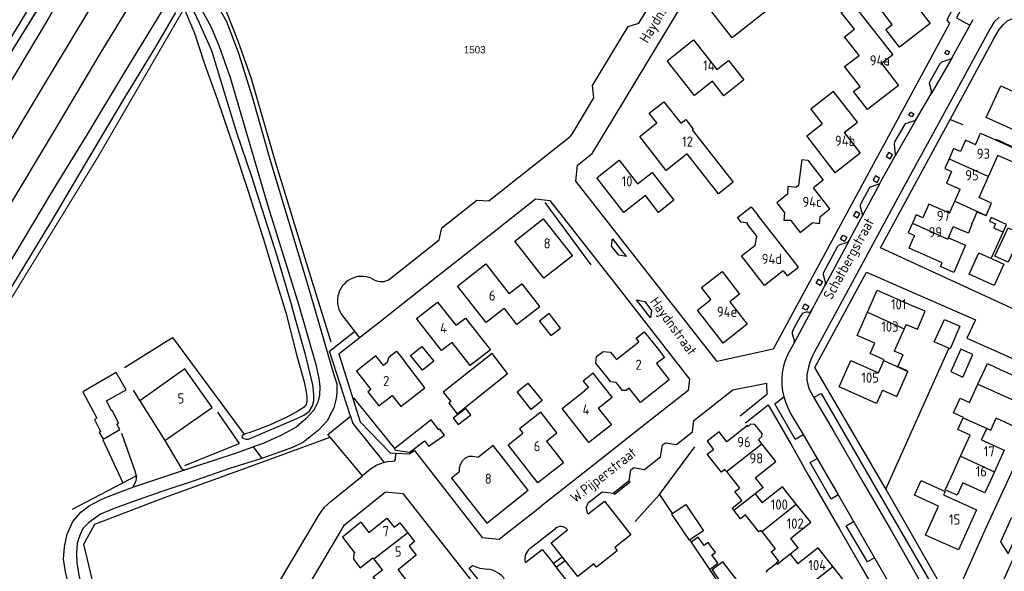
# Model space of a CAD drawing. Header units: metres. Extents: x 233874 to 239264, y 443832 to 448222.
# Tile 6 of 195: x 234680 to 234922, y 444491 to 444626. Entities that reach past the tile are written whole.
import ezdxf
from ezdxf.enums import TextEntityAlignment as Align

# ---------------------------------------------------------------- set-up
doc = ezdxf.new("R2010")
doc.units = ezdxf.units.M
doc.header["$MEASUREMENT"] = 0
for name, color, linetype in [('DAKRAND', 4, 'Continuous'), ('DAKRAND-BYG', 4, 'Continuous'), ('Goud-kadastrale grenzen', 13, 'Continuous'), ('HEG', 253, 'Continuous'), ('HOOFDGEBOUW', 4, 'Continuous'), ('HUISNUMMER', 253, 'Continuous'), ('INSTEEKSLOOT', 153, 'Continuous'), ('KANTVERH', 253, 'Continuous'), ('OVLIJNOBJ', 253, 'Continuous'), ('RASTER', 253, 'Continuous'), ('SCHUTTING', 253, 'Continuous'), ('STRAATNAAM', 253, 'Continuous'), ('TUSSENMUUR', 253, 'Continuous')]:
    doc.layers.add(name, color=color, linetype=linetype)
doc.layers.add('G01 kadestrale perceelsgrens', color=73, linetype='Continuous', lineweight=0)
doc.layers.add('Z01 perceelnummer', color=73, linetype='Continuous', lineweight=13)
doc.styles.get("Standard").update_dxf_attribs({"font": 'iso.shx'})
doc.styles.add('Styledgn001', font='dgn001.shx')

# ---------------------------------------------------------------- blocks, each defined once
blk = doc.blocks.new('A$C1532452F')
at = {"layer": 'G01 kadestrale perceelsgrens', "flags": 128}
for points in [[(234606.748, 444500), (234637.962, 444552.042), (234701.557, 444657.749)], [(234720.838, 444629.909), (234698.92, 444592.219), (234669.349, 444544.021), (234669.18, 444543.745)]]:
    blk.add_lwpolyline(points, dxfattribs=at)
at = {"layer": 'Z01 perceelnummer', "linetype": 'Continuous', "lineweight": 13, "style": 'Styledgn001'}
blk.add_text('1503', height=1.8, dxfattribs=at).set_placement((234791.504, 444618.622), align=Align.MIDDLE_CENTER)

msp = doc.modelspace()

# ---------------------------------------------------------------- linework, layer by layer
at = {"layer": 'DAKRAND'}
for points in [[(234884.75, 444623.65), (234881.55, 444627.79), (234884.33, 444629.94), (234887.53, 444625.8)], [(234919.54, 444596.4), (234925.07, 444593.95), (234923.77, 444591), (234920.01, 444592.67)], [(234868.41, 444583.19), (234868.48, 444585.14), (234870.51, 444584.89)], [(234858.57, 444576.02), (234856.92, 444576.3), (234856.05, 444577.41), (234859.37, 444580.03), (234861.01, 444577.94)], [(234869.12, 444576.63), (234867.53, 444576.7), (234867.69, 444578.45)], [(234876.24, 444577.55), (234876.1, 444575.89), (234874.39, 444576.07)], [(234913.58, 444575.78), (234912.75, 444573.58), (234909.06, 444575.15)], [(234907.85, 444572.43), (234912.02, 444570.61), (234909.15, 444563.94), (234905.91, 444565.35), (234906.29, 444566.29)], [(234897.47, 444551.16), (234900.26, 444549.96), (234902.16, 444554.38), (234899.43, 444555.56)], [(234793.15, 444547.73), (234795.36, 444544.9), (234790.41, 444541.03), (234785.94, 444546.75)], [(234829.42, 444535.52), (234828.63, 444534.92), (234827.78, 444534.96), (234826.29, 444536.86), (234824.92, 444537.09), (234821.3, 444541.66), (234821.45, 444543.27), (234823.08, 444544.54), (234824.88, 444544.3), (234826.35, 444542.56)], [(234836.62, 444544.96), (234838.09, 444543), (234836.17, 444541.54)], [(234915.09, 444536.48), (234917.42, 444541.57), (234920.6, 444540.11)], [(234911.54, 444528.33), (234909.1, 444529.45), (234910.73, 444533.01), (234913.02, 444531.96), (234915.09, 444536.48)], [(234861.21, 444522.86), (234862.01, 444523.6), (234862.08, 444524.4), (234860.28, 444526.6), (234859.28, 444526.63), (234858.67, 444526.1)], [(234787.74, 444514.92), (234787.79, 444515.97), (234788, 444516.79), (234788.5, 444517.64), (234789.27, 444518.4), (234790.16, 444518.78), (234790.98, 444518.81), (234792.42, 444518.59)], [(234853.12, 444515.3), (234852.96, 444515.51), (234852.09, 444514.83), (234848.6, 444519.27), (234850.14, 444520.47)], [(234855.15, 444505.51), (234854.74, 444506.04), (234857.13, 444507.91)], [(234861.98, 444500.33), (234861.8, 444500.56), (234861.32, 444500.19), (234858.04, 444504.36), (234856.81, 444503.4), (234855.15, 444505.51)], [(234762.09, 444494.99), (234761.82, 444494.78), (234761.73, 444493.53), (234763.4, 444491.4), (234766.53, 444493.85)], [(234864.33, 444495.29), (234866.1, 444493), (234865.61, 444492.59)], [(234863.3, 444490.3), (234863.1, 444490.56), (234865.64, 444492.55)]]:
    msp.add_lwpolyline(points, dxfattribs=at)
at = {"layer": 'DAKRAND-BYG'}
for p, q in [((234921.27, 444573.84), (234922.09, 444575.68)), ((234780.78, 444527.68), (234771.93, 444520.64)), ((234840.02, 444504.68), (234843.36, 444506.94)), ((234844.71, 444497.68), (234849.19, 444491))]:
    msp.add_line(p, q, dxfattribs=at)
for points in [[(234922.09, 444575.68), (234918.32, 444577.39), (234917.93, 444576.52), (234919.42, 444575.84), (234918.98, 444574.87), (234921.27, 444573.84)], [(234919.26, 444567.95), (234922.56, 444574.9), (234925.8, 444573.36), (234922.49, 444566.41), (234919.26, 444567.95)], [(234809.8, 444553.85), (234807.39, 444551.98), (234810.19, 444548.39), (234812.59, 444550.26), (234809.8, 444553.85)], [(234781.46, 444542.12), (234778.72, 444539.89), (234775.78, 444543.5), (234778.52, 444545.73), (234781.46, 444542.12)], [(234911.41, 444538.22), (234913.89, 444543.73), (234910.9, 444545.08), (234908.42, 444539.57), (234911.41, 444538.22)], [(234787.19, 444529.22), (234799.57, 444539.09), (234795.8, 444544.01), (234783.8, 444534.52), (234785.66, 444532.19), (234785.14, 444531.78), (234787.19, 444529.22)], [(234698.15, 444527.82), (234699.6, 444524.83), (234699.26, 444524.63), (234700.24, 444522.94), (234704.38, 444525.36), (234703.63, 444526.65), (234704, 444526.87), (234702.58, 444529.91), (234702.38, 444529.81), (234701.05, 444532.36), (234705.88, 444535.12), (234703.42, 444539.33), (234695.27, 444534.56), (234698.74, 444528.15), (234698.15, 444527.82)], [(234805.4, 444530.29), (234801.93, 444534.58), (234804.57, 444536.72), (234808.05, 444532.43), (234805.4, 444530.29)], [(234789.36, 444530.49), (234786.26, 444528.12), (234787.46, 444526.56), (234790.55, 444528.93), (234789.36, 444530.49)], [(234771.93, 444520.64), (234771.82, 444520.55), (234772.02, 444520.28), (234775.54, 444519.77), (234779.21, 444522.53), (234780.19, 444521.25), (234784.09, 444523.95), (234782.97, 444525.44), (234782.74, 444525.25), (234780.78, 444527.68)], [(234843.36, 444506.94), (234847.72, 444500.49), (234844.35, 444498.22)], [(234844.35, 444498.22), (234844.25, 444498.14), (234839.89, 444504.59), (234840.02, 444504.68)], [(234849.19, 444491), (234851.26, 444492.54), (234849.77, 444494.54), (234850.63, 444495.18), (234848.84, 444497.6), (234847.9, 444496.9), (234846.39, 444498.92), (234844.71, 444497.68)], [(234857.42, 444486.38), (234852.45, 444492.87), (234849.82, 444490.85), (234854.38, 444484.11), (234857.42, 444486.38)]]:
    msp.add_lwpolyline(points, dxfattribs=at)
at = {"layer": 'HEG'}
for p, q in [((234929.46, 444592.06), (234919.65, 444596.54)), ((234818.19, 444568.29), (234808.85, 444581.06)), ((234918.4, 444567.48), (234921.27, 444573.84)), ((234892.52, 444510.71), (234907.92, 444545.22)), ((234771.93, 444520.64), (234761.86, 444533.1))]:
    msp.add_line(p, q, dxfattribs=at)
at = {"layer": 'HOOFDGEBOUW'}
for p, q in [((234882.22, 444598.31), (234886.2, 444593.21)), ((234917.68, 444587.44), (234920.01, 444592.67)), ((234915.39, 444582.28), (234917.68, 444587.44)), ((234871.12, 444585.37), (234870.51, 444584.89)), ((234878.7, 444579.53), (234874.69, 444584.68)), ((234909.44, 444581.44), (234910.73, 444584.35)), ((234833.44, 444582.77), (234828.16, 444578.61)), ((234908.11, 444578.46), (234909.44, 444581.44)), ((234876.24, 444577.55), (234878.7, 444579.53)), ((234907.85, 444572.43), (234909.06, 444575.15)), ((234897.01, 444550.1), (234894.56, 444544.6)), ((234897.47, 444551.16), (234897.01, 444550.1)), ((234826.35, 444542.56), (234831.84, 444546.88)), ((234779.27, 444535.6), (234774.23, 444542.14)), ((234836.17, 444541.54), (234839.27, 444537.57)), ((234890.69, 444539.3), (234892.01, 444542.29)), ((234920.6, 444540.11), (234928.9, 444536.31)), ((234821.86, 444530.58), (234825.08, 444526.47)), ((234911.48, 444528.2), (234911.54, 444528.33)), ((234918.25, 444525.16), (234919.61, 444528.12)), ((234910.84, 444518.77), (234913.22, 444523.96)), ((234809.13, 444522.51), (234813.31, 444517.18)), ((234862.03, 444521.81), (234861.21, 444522.86)), ((234865.45, 444517.46), (234862.03, 444521.81)), ((234915.99, 444522.84), (234921.57, 444520.29)), ((234908.49, 444513.63), (234910.84, 444518.77)), ((234921.57, 444520.29), (234919.14, 444514.99)), ((234860.38, 444513.46), (234865.45, 444517.46)), ((234853.12, 444515.3), (234853.32, 444515.05)), ((234853.32, 444515.05), (234856.54, 444510.95)), ((234860.38, 444513.46), (234862.25, 444511.07)), ((234860.39, 444509.56), (234862.13, 444507.35)), ((234874.1, 444502.58), (234870.49, 444507.04)), ((234763.55, 444502.57), (234765.48, 444500.06)), ((234869.05, 444498.59), (234874.1, 444502.58)), ((234861.98, 444500.33), (234862.02, 444500.28)), ((234862.02, 444500.28), (234865.32, 444496.07)), ((234869.05, 444498.59), (234870.84, 444496.3)), ((234777.14, 444494.45), (234772.73, 444490.9)), ((234864.33, 444495.29), (234865.32, 444496.07)), ((234869, 444494.76), (234870.87, 444492.38)), ((234766.77, 444493.55), (234766.53, 444493.85)), ((234768.83, 444490.92), (234766.77, 444493.55)), ((234865.64, 444492.55), (234865.61, 444492.59)), ((234772.73, 444490.9), (234774.95, 444488.05)), ((234882.84, 444487.42), (234879.48, 444491.71))]:
    msp.add_line(p, q, dxfattribs=at)
for points in [[(234903.36, 444625.05), (234895.84, 444619.23), (234892.47, 444623.59), (234894.06, 444624.82), (234890.24, 444629.76), (234893.8, 444632.51), (234890.25, 444637.1), (234895.38, 444641.07), (234902.54, 444631.8), (234899.79, 444629.67), (234903.36, 444625.05)], [(234863.6, 444628.5), (234854.73, 444621.55), (234847.68, 444630.57), (234853.78, 444635.34), (234858.11, 444629.81), (234860.88, 444631.98), (234863.6, 444628.5)], [(234887.53, 444625.8), (234894.21, 444617.34), (234891.39, 444615.19), (234895.59, 444609.81), (234887.94, 444603.97), (234884.58, 444608.31), (234886.17, 444609.54), (234882.35, 444614.48), (234885.9, 444617.23), (234882.36, 444621.8), (234884.75, 444623.65)], [(234857.59, 444611.19), (234852.7, 444607.32), (234849.89, 444610.87), (234845.47, 444607.37), (234838.78, 444615.91), (234845.21, 444621.02), (234850.97, 444613.73), (234853.81, 444615.98), (234857.59, 444611.19)], [(234882.22, 444598.31), (234885.5, 444600.85), (234879.67, 444608.39), (234874.03, 444604.02), (234876.83, 444600.42)], [(234923.81, 444598.91), (234917.16, 444601.93), (234920.7, 444609.73), (234930.32, 444605.37), (234926.78, 444597.56)], [(234855.01, 444586.05), (234851.38, 444583.2), (234843.67, 444593.08), (234838.54, 444588.99), (234832.07, 444597.33), (234836.25, 444600.63), (234834.37, 444602.99), (234837.99, 444605.83), (234842.13, 444600.54), (234843.34, 444601.49), (234845.2, 444599.11), (234844.94, 444598.91), (234855.01, 444586.05)], [(234886.2, 444593.21), (234880.07, 444588.4), (234873.04, 444597.48), (234876.83, 444600.42)], [(234914.49, 444595.29), (234912.05, 444596.37), (234910.84, 444593.63), (234909.14, 444594.38), (234908, 444591.82)], [(234914.49, 444595.29), (234915.73, 444598.09), (234919.54, 444596.4)], [(234828.16, 444578.61), (234821.5, 444587.13), (234826.99, 444591.46), (234831.53, 444585.7)], [(234871.12, 444585.37), (234871.95, 444591.68), (234873.34, 444591.5), (234877.13, 444586.59), (234874.69, 444584.68)], [(234908, 444591.82), (234906.95, 444589.44), (234908.64, 444588.69), (234907.38, 444585.84), (234910.73, 444584.35)], [(234831.53, 444585.7), (234835.06, 444588.48), (234840.45, 444581.64), (234836.67, 444578.66), (234833.44, 444582.77)], [(234868.41, 444583.19), (234865.68, 444581.01), (234867.69, 444578.45)], [(234917.09, 444577.93), (234918.42, 444580.93), (234915.39, 444582.28)], [(234908.11, 444578.46), (234903.07, 444580.7), (234901.57, 444577.33), (234899.94, 444578.05), (234899.04, 444576.01)], [(234913.58, 444575.78), (234914.94, 444578.83), (234917.07, 444577.88), (234917.09, 444577.93)], [(234815.53, 444568.01), (234808.49, 444562.49), (234801.4, 444571.61), (234808.36, 444577.12), (234815.53, 444568.01)], [(234867.3, 444564.34), (234868.29, 444563.07), (234871, 444565.24), (234861.01, 444577.94)], [(234869.12, 444576.63), (234871.43, 444573.69), (234874.39, 444576.07)], [(234858.57, 444576.02), (234858.31, 444575.82), (234860.68, 444572.81), (234860.35, 444570.55)], [(234899.04, 444576.01), (234898, 444573.69), (234899.56, 444573), (234899.21, 444572.22)], [(234906.29, 444566.29), (234898.18, 444569.89), (234899.21, 444572.22)], [(234867.3, 444564.34), (234862.72, 444560.68), (234857.05, 444567.96), (234860.35, 444570.55)], [(234921.44, 444565.97), (234919.06, 444560.67), (234912.96, 444563.51), (234915.33, 444568.71), (234921.44, 444565.97)], [(234798.71, 444555.04), (234794.34, 444551.61), (234787.31, 444560.55), (234794.23, 444566.01), (234799.98, 444558.66)], [(234858.41, 444551.21), (234852.54, 444546.52), (234846.2, 444554.68), (234849.49, 444557.29), (234847.22, 444560.23), (234852.25, 444564.15), (234856.58, 444558.6), (234854.14, 444556.69), (234858.41, 444551.21)], [(234798.71, 444555.04), (234801.81, 444551.1), (234807.52, 444555.58), (234803.18, 444561.13), (234799.98, 444558.66)], [(234887.98, 444554.13), (234890.39, 444559.56), (234899.43, 444555.56)], [(234785.94, 444546.75), (234783.36, 444544.74), (234777.23, 444552.58), (234782.39, 444556.65), (234786.89, 444550.97)], [(234786.89, 444550.97), (234789.25, 444552.72), (234793.15, 444547.73)], [(234889.78, 444546.51), (234885.46, 444548.43), (234887.98, 444554.13)], [(234910.67, 444550.7), (234908.3, 444545.18), (234904.39, 444546.86), (234906.9, 444552.35), (234910.67, 444550.7)], [(234831.84, 444546.88), (234831.15, 444547.75), (234833.17, 444549.34), (234836.62, 444544.96)], [(234892.01, 444542.29), (234892.09, 444542.46), (234888.66, 444543.98), (234889.78, 444546.51)], [(234770.11, 444541.86), (234769.07, 444541.08), (234767.25, 444543.44), (234762.47, 444539.67), (234766.01, 444535.18), (234765.25, 444534.58), (234767.95, 444531.16), (234771.23, 444533.73), (234773.4, 444530.96), (234779.27, 444535.6)], [(234770.11, 444541.86), (234770.54, 444543.21), (234772.34, 444544.6), (234774.23, 444542.14)], [(234897.89, 444539.61), (234897.92, 444539.69), (234895.45, 444540.79), (234896.72, 444543.65), (234894.56, 444544.6)], [(234727.07, 444530.74), (234720.35, 444540.25), (234709.28, 444532.35), (234715.4, 444522.67), (234727.07, 444530.74)], [(234891.68, 444535.04), (234890.21, 444531.72), (234881.02, 444535.8), (234883.91, 444542.3), (234890.69, 444539.3)], [(234821.86, 444530.58), (234825.26, 444533.28), (234820.61, 444539.17), (234818.17, 444537.25), (234819.45, 444535.64), (234818.49, 444534.88)], [(234891.68, 444535.04), (234895.17, 444533.49), (234897.89, 444539.61)], [(234839.27, 444537.57), (234832.19, 444532.01), (234829.42, 444535.52)], [(234825.08, 444526.47), (234819.58, 444522.15), (234812.96, 444530.51), (234818.49, 444534.88)], [(234926.62, 444531.33), (234924.19, 444526.02), (234919.61, 444528.12)], [(234809.13, 444522.51), (234811.72, 444524.54), (234807.76, 444529.59), (234802.51, 444525.48), (234803.31, 444524.46)], [(234913.22, 444523.96), (234910.18, 444525.35), (234911.48, 444528.2)], [(234858.67, 444526.1), (234858.5, 444526.32), (234853.42, 444522.34)], [(234813.31, 444517.18), (234807.02, 444512.26), (234799.69, 444521.61), (234803.31, 444524.46)], [(234853.42, 444522.34), (234851.51, 444524.77), (234848.58, 444522.46), (234850.14, 444520.47)], [(234915.99, 444522.84), (234917.25, 444525.6), (234918.25, 444525.15), (234918.25, 444525.16)], [(234787.74, 444514.92), (234785.82, 444513.42), (234794.46, 444502.37), (234804.66, 444510.41), (234804.51, 444510.61), (234796.04, 444521.42), (234792.42, 444518.59)], [(234911.4, 444512.29), (234909.99, 444509.21), (234907.08, 444510.55), (234908.49, 444513.63)], [(234919.14, 444514.99), (234916.78, 444509.83), (234911.4, 444512.29)], [(234870.49, 444507.04), (234867.08, 444511.26), (234862.13, 444507.35)], [(234914.74, 444505.63), (234910.31, 444495.78), (234902.23, 444499.41), (234905.43, 444506.51), (234899.5, 444509.18), (234901.13, 444512.81), (234907.03, 444510.16), (234906.63, 444509.28), (234914.74, 444505.63)], [(234857.13, 444507.91), (234855.43, 444510.08), (234856.54, 444510.95)], [(234862.25, 444511.07), (234862.27, 444511.04), (234860.39, 444509.56)], [(234763.55, 444502.57), (234759.02, 444498.92), (234762.09, 444494.99)], [(234765.48, 444500.06), (234769.93, 444503.59), (234771.75, 444501.33), (234773.14, 444502.42), (234775.04, 444500.03)], [(234775.04, 444500.03), (234776.75, 444497.86), (234775.39, 444496.73), (234777.14, 444494.45)], [(234870.84, 444496.3), (234870.89, 444496.24), (234869, 444494.76)], [(234879.48, 444491.71), (234875.86, 444496.32), (234870.87, 444492.38)], [(234767.66, 444487.85), (234766.61, 444489.19), (234768.83, 444490.92)]]:
    msp.add_lwpolyline(points, dxfattribs=at)
at = {"layer": 'INSTEEKSLOOT'}
for points in [[(234665.98, 444598.81), (234676.27, 444615.74), (234687.93, 444634.52), (234693.8, 444644.34), (234694.5, 444645), (234695.13, 444645.23), (234695.62, 444645.21), (234696.04, 444645.08), (234696.4, 444644.79), (234696.56, 444644.32), (234696.6, 444643.87), (234696.51, 444643.36), (234696.18, 444642.62), (234695.61, 444641.73), (234694.51, 444639.76), (234686.98, 444626.61), (234673.65, 444604.42)], [(234624.2, 444477.58), (234629.35, 444486.25), (234636.05, 444497.57), (234642.79, 444508.71), (234651, 444522.65), (234660.5, 444538.93), (234668.96, 444552.41), (234678.88, 444568.93), (234687.36, 444583.06), (234696.3, 444597.74), (234705.6, 444613.08), (234713.65, 444626.38), (234716.46, 444631.05), (234717.65, 444632.13), (234718.75, 444632.85), (234719.59, 444633.14), (234720.26, 444632.8), (234720.99, 444631.63), (234721.7, 444629.72)], [(234721.7, 444629.72), (234723.83, 444625.19), (234726.86, 444618.4), (234729.42, 444610.04), (234733, 444598.26), (234736.7, 444587.46), (234743.02, 444567.77), (234746.71, 444555.34)], [(234675.03, 444555.83), (234687.4, 444576.2), (234696.75, 444591.95), (234705.51, 444606.73), (234713.17, 444619.3), (234718.1, 444627.78)], [(234720.02, 444629.09), (234722.66, 444622.66), (234725.27, 444614.92), (234728.32, 444606.3), (234732.33, 444594.55), (234735.78, 444584.09), (234739.59, 444572.37), (234742.75, 444561.75), (234745.13, 444554.11), (234747.86, 444543.46), (234749.62, 444537.03), (234750.14, 444534.6), (234750.3, 444533.28), (234750.27, 444532.26), (234750.1, 444531.48), (234749.6, 444530.82), (234748.11, 444529.82), (234745.55, 444528.48), (234741.08, 444526.45), (234736.11, 444524.49)], [(234736.11, 444524.49), (234735.35, 444524.37), (234734.87, 444524.21), (234734.55, 444524.05), (234734.36, 444523.82), (234734.35, 444523.57), (234734.47, 444523.34), (234734.84, 444523.1), (234735.39, 444522.99), (234735.93, 444523), (234747.84, 444528.08), (234749.55, 444528.86), (234750.87, 444529.8), (234751.71, 444531.16), (234752.04, 444532.39), (234752.01, 444534.04), (234751.72, 444536.3), (234750.02, 444543.42), (234746.71, 444555.34)]]:
    msp.add_lwpolyline(points, dxfattribs=at)
at = {"layer": 'KANTVERH'}
for p, q in [((234908.8, 444616.73), (234903.6, 444607.75)), ((234900.01, 444601.62), (234894.73, 444592.39)), ((234893.1, 444593.38), (234892.54, 444592.38)), ((234894.1, 444592.83), (234893.1, 444593.38)), ((234892.54, 444592.38), (234893.55, 444591.82)), ((234893.55, 444591.82), (234894.1, 444592.83)), ((234889.91, 444587.6), (234889.35, 444586.6)), ((234889.35, 444586.6), (234890.36, 444586.04)), ((234890.92, 444587.05), (234889.91, 444587.6)), ((234890.36, 444586.04), (234890.92, 444587.05)), ((234890.99, 444585.72), (234886.59, 444577.57)), ((234885.1, 444578.89), (234884.55, 444577.89)), ((234886.11, 444578.34), (234885.1, 444578.89)), ((234884.55, 444577.89), (234885.55, 444577.33)), ((234885.55, 444577.33), (234886.11, 444578.34)), ((234883.48, 444571.77), (234877.57, 444560.81)), ((234881.34, 444572.07), (234881.9, 444573.1)), ((234882.35, 444571.52), (234881.34, 444572.07)), ((234881.9, 444573.1), (234882.91, 444572.54)), ((234882.91, 444572.54), (234882.35, 444571.52)), ((234766.1, 444562.49), (234766.8, 444562.13)), ((234875.37, 444561.25), (234875.92, 444562.26)), ((234875.92, 444562.26), (234876.93, 444561.7)), ((234876.38, 444560.69), (234875.37, 444561.25)), ((234876.93, 444561.7), (234876.38, 444560.69)), ((234872.02, 444555.17), (234872.58, 444556.2)), ((234873.02, 444554.62), (234872.02, 444555.17)), ((234872.58, 444556.2), (234873.59, 444555.64)), ((234873.59, 444555.64), (234873.02, 444554.62)), ((234759.1, 444553.18), (234763.19, 444547.89)), ((234874.21, 444554.59), (234869.89, 444546.48)), ((234864.78, 444545.06), (234851.08, 444542.02)), ((234707.61, 444535.01), (234709.21, 444532.48)), ((234858.03, 444526.95), (234863.56, 444531.43)), ((234763.92, 444513.96), (234756.03, 444523.44)), ((234870.23, 444522.97), (234872.14, 444524.15)), ((234737.13, 444521.08), (234739.25, 444518.24)), ((234772.06, 444519.52), (234775.42, 444519.33)), ((234829.48, 444512.72), (234829.88, 444515.46)), ((234798.74, 444499.36), (234807.75, 444506.44)), ((234805.08, 444496.14), (234811.37, 444501.06)), ((234810.8, 444492.44), (234812.99, 444494.08)), ((234811.51, 444491.53), (234813.7, 444493.18))]:
    msp.add_line(p, q, dxfattribs=at)
for points in [[(234549.21, 444383.11), (234556.19, 444394.26), (234561.54, 444403.46), (234567.35, 444413.02), (234578.29, 444431.3), (234588.76, 444448.67), (234600.25, 444467.73), (234610.42, 444484.8), (234620.87, 444502.15), (234630.11, 444517.53), (234640.21, 444534.33), (234651.46, 444552.93), (234662.37, 444571.13), (234674.06, 444590.53), (234684.94, 444608.57), (234696.74, 444628.18), (234709.69, 444649.71), (234726.21, 444677.33), (234740.6, 444701.01), (234758.59, 444730.88), (234767.54, 444745.81)], [(234629.19, 444500.67), (234638.27, 444515.9), (234645.76, 444527.89), (234654.73, 444542.84), (234665.92, 444561.33), (234675.98, 444578.05), (234688.31, 444598.73), (234699.3, 444617.17), (234712.48, 444638.9), (234714.31, 444641.17), (234716.1, 444644.18), (234716.45, 444645.41), (234723.06, 444656.58), (234732.22, 444671.81), (234737.95, 444681.12), (234741.25, 444686.15), (234745.63, 444691.95), (234750.58, 444698.88), (234754.83, 444704.59), (234756.94, 444707.72), (234767.34, 444724.09), (234771.04, 444730.94)], [(234890.29, 444700.03), (234924.22, 444657.03), (234907.43, 444625.95), (234908.15, 444625.02), (234864.78, 444545.06)], [(234851.08, 444542.02), (234833.55, 444564.39), (234816.35, 444586.35), (234816.78, 444590.22), (234820.32, 444593.14), (234825.15, 444601.1), (234834.02, 444615.72), (234842.93, 444630.42), (234851.83, 444645.11), (234860.72, 444659.77), (234869.52, 444674.29), (234869.57, 444674.36), (234865.09, 444680.02), (234865.05, 444679.95), (234863.37, 444677.1)], [(234770.58, 444562.28), (234782.79, 444571.91), (234783.42, 444574.89), (234792.07, 444581.7), (234794.96, 444581.48), (234814.98, 444597.3), (234815.47, 444597.9), (234820.75, 444606.81), (234820.4, 444609.85), (234829.19, 444624.33), (234831.86, 444625.14), (234839.96, 444638.43), (234839.2, 444640.8), (234845.48, 444651.17), (234848.05, 444651.81), (234855.85, 444664.67), (234856.18, 444666.37), (234855.65, 444668.05), (234855.01, 444668.98)], [(234535.38, 444385.42), (234546.41, 444403.78), (234557.15, 444421.63), (234567.13, 444438.44), (234581.93, 444462.77), (234595.31, 444485.05), (234609.53, 444508.94), (234621.08, 444527.92), (234632.67, 444547.15), (234642.21, 444563.18), (234653.11, 444581.13), (234667.31, 444604.66), (234681.28, 444627.52), (234694.54, 444649.58)], [(234919.58, 444632.64), (234920.74, 444635.86), (234919.27, 444643.82), (234909.84, 444626.42), (234913.14, 444624.65)], [(234714.26, 444641.11), (234714.85, 444640.81), (234715.77, 444640.17), (234717.1, 444639.03), (234718.78, 444637.06), (234720.42, 444634.97), (234722.5, 444632), (234724.5, 444628.34), (234726.71, 444624.29), (234728.68, 444619.67), (234731.44, 444611.81), (234740.69, 444580.25), (234748.26, 444556.11), (234752.52, 444541.28), (234753.2, 444537.88), (234753.48, 444535.79), (234753.36, 444533.75), (234752.98, 444532.06), (234751.97, 444530.06), (234750.02, 444527.95), (234747.63, 444525.91), (234744.04, 444523.97), (234739.53, 444521.94), (234737.13, 444521.08)], [(234727.36, 444631.25), (234730.55, 444625.53), (234733.51, 444617.74), (234736.84, 444607.02), (234741.23, 444591.73), (234750.57, 444560.46), (234756.94, 444538.81), (234757.61, 444536.55), (234757.68, 444534.45), (234757.46, 444532.96), (234756.94, 444530.69), (234755.31, 444527.47), (234753.14, 444525.15), (234749.43, 444522.21)], [(234920.31, 444626.64), (234919.07, 444625.48), (234918.12, 444623.85), (234908.31, 444605.69), (234896.04, 444583.3), (234885.34, 444563.56), (234875.75, 444545.92), (234874.98, 444544.44), (234874.42, 444543.27), (234873.8, 444541.92), (234873.38, 444540.31), (234873.11, 444538.78), (234873.11, 444537.52)], [(234958.25, 444578.94), (234953.34, 444580.74), (234938.79, 444548), (234891.18, 444569.98), (234908.27, 444601.44), (234919.16, 444621.59), (234920.3, 444623.54), (234921.39, 444624.84), (234922.44, 444625.76), (234923.54, 444626.18), (234924.85, 444626.45), (234926.09, 444626.63), (234927.5, 444626.57), (234928.88, 444626.24), (234932.3, 444625.21), (234955.22, 444614.88), (234968.92, 444608.96), (234981.71, 444602.95), (234983.32, 444602.29), (234984.61, 444601.82), (234993.77, 444598.45), (234990.17, 444590.39)], [(234908.22, 444616.26), (234908.56, 444616.44), (234908.8, 444616.73), (234913.9, 444626.02)], [(234908.13, 444618.11), (234907.7, 444617.33), (234906.94, 444617.79), (234907.37, 444618.52), (234908.13, 444618.11)], [(234894.58, 444595.36), (234894.59, 444595.67), (234894.72, 444595.95), (234897.15, 444600.2), (234897.4, 444600.53), (234897.77, 444600.69), (234899.39, 444601.13), (234899.74, 444601.32), (234900.01, 444601.62), (234903.6, 444607.75), (234903.72, 444608.12), (234903.7, 444608.51), (234903.3, 444610.09), (234903.23, 444610.49), (234903.36, 444610.87), (234905.86, 444615.22), (234906.12, 444615.52), (234906.49, 444615.69), (234908.22, 444616.26)], [(234899.33, 444602.85), (234898.88, 444602.12), (234898.14, 444602.53), (234898.59, 444603.28), (234899.33, 444602.85)], [(234873.6, 444554.1), (234873.96, 444554.28), (234874.21, 444554.59), (234877.57, 444560.81), (234877.69, 444561.19), (234877.65, 444561.6), (234877.2, 444563.22), (234877.15, 444563.61), (234877.28, 444563.98), (234880.7, 444570.34), (234880.94, 444570.61), (234881.26, 444570.78), (234882.86, 444571.3), (234883.23, 444571.46), (234883.48, 444571.77), (234886.59, 444577.57), (234886.76, 444577.93), (234886.73, 444578.34), (234886.25, 444580.01), (234886.23, 444580.41), (234886.37, 444580.78), (234886.34, 444580.74), (234888.4, 444584.53), (234888.65, 444584.84), (234888.99, 444585.03), (234890.61, 444585.57), (234890.99, 444585.72), (234891.21, 444586.07), (234894.73, 444592.39), (234894.86, 444592.68), (234894.86, 444593), (234894.58, 444595.36)], [(234758.12, 444543.9), (234768.37, 444551.98), (234781.69, 444562.49), (234795.05, 444573.02), (234806.42, 444581.99), (234809.93, 444581.61), (234826.96, 444559.87), (234844.25, 444537.73), (234843.95, 444534.9), (234832.89, 444526.21), (234820.33, 444516.33), (234807.75, 444506.44)], [(234825.32, 444572.15), (234828.69, 444567.84), (234826.9, 444568.15), (234825.14, 444570.39), (234825.32, 444572.15)], [(234766.1, 444562.49), (234765.47, 444562.71), (234764.83, 444562.86), (234764.18, 444562.94), (234763.52, 444562.94), (234762.86, 444562.88), (234762.22, 444562.74), (234761.59, 444562.53), (234760.99, 444562.26), (234760.43, 444561.92), (234759.9, 444561.52), (234759.43, 444561.06), (234759, 444560.56)], [(234766.8, 444562.13), (234767.24, 444561.91), (234767.72, 444561.75), (234768.21, 444561.66), (234768.71, 444561.65), (234769.21, 444561.7), (234769.69, 444561.83), (234770.15, 444562.02), (234770.58, 444562.28)], [(234911.22, 444478.04), (234908.72, 444482.39), (234892.55, 444510.65), (234875.01, 444540.6), (234887.71, 444563.95), (234914.48, 444552.27), (234912.34, 444547.77), (234930.6, 444539.64), (234932.74, 444544.2), (234934.75, 444543.09), (234935.11, 444540.63), (234926.09, 444520.86), (234916.82, 444500.65), (234909.9, 444485.13), (234913.28, 444479.25), (234916.77, 444478.14), (234923.72, 444493.59)], [(234759, 444560.56), (234758.64, 444560.01), (234758.33, 444559.42), (234758.1, 444558.81), (234757.92, 444558.18), (234757.82, 444557.53), (234757.79, 444556.87)], [(234831.24, 444557.16), (234833.26, 444556.78), (234834.96, 444554.61), (234834.67, 444552.76), (234831.24, 444557.16)], [(234757.79, 444556.87), (234757.84, 444556.21), (234757.95, 444555.55), (234758.14, 444554.92), (234758.39, 444554.31), (234758.71, 444553.73), (234759.1, 444553.18)], [(234871.5, 444553.16), (234869.57, 444549.56), (234869.48, 444549.2), (234869.48, 444548.82), (234869.94, 444547.28), (234869.99, 444546.84), (234869.89, 444546.48), (234868.37, 444543.66), (234867.95, 444542.73), (234867.61, 444541.77), (234867.28, 444540.55), (234867.05, 444539.3), (234866.91, 444537.76), (234866.94, 444536.21), (234867.12, 444534.76), (234867.44, 444533.33), (234867.82, 444532.11), (234868.31, 444530.92), (234869.17, 444529.11), (234872.14, 444524.15)], [(234873.6, 444554.1), (234873.25, 444554.16), (234872.89, 444554.15), (234872.55, 444554.07), (234872.22, 444553.92), (234871.93, 444553.71), (234871.69, 444553.46), (234871.5, 444553.16)], [(234760.99, 444528.58), (234755.86, 444544.6), (234761.99, 444549.44)], [(234758.12, 444543.9), (234763.35, 444527.24), (234770.77, 444519.59), (234772.06, 444519.52), (234771.94, 444517.94), (234771.77, 444517.58), (234771.4, 444517.45), (234770.18, 444517.4), (234769.73, 444517.33), (234769.28, 444517.24)], [(234829.88, 444515.46), (234830.57, 444516.01), (234833.19, 444515.54), (234837.12, 444518.63), (234837.64, 444521.54), (234838.33, 444522.09), (234841.06, 444521.66), (234845.04, 444524.78), (234845.29, 444527.52), (234854.89, 444535.1), (234863.15, 444536.76), (234863.27, 444533.97), (234856.67, 444528.62)], [(234873.11, 444537.52), (234873.3, 444536.42), (234873.62, 444535.23), (234874.62, 444533.41), (234879.82, 444524.71), (234886.93, 444512.34), (234893.78, 444500.56), (234894.1, 444500)], [(234870.23, 444522.97), (234865.24, 444531.69), (234867.4, 444533.38)], [(234874.73, 444533.22), (234876.58, 444534.19), (234890.05, 444510.97), (234906.82, 444481.96), (234909.63, 444477.1)], [(234863.56, 444531.43), (234869.25, 444521.64), (234873.51, 444514.08), (234881.21, 444500.81), (234886.55, 444491.4), (234893.69, 444479.12), (234899, 444469.85), (234906.71, 444456.73), (234884.13, 444438.85), (234882.44, 444441.1)], [(234756.03, 444523.44), (234755.47, 444524.11), (234760.99, 444528.58)], [(234760.99, 444528.58), (234761.56, 444526.8), (234769.28, 444517.24), (234767.5, 444516.6), (234765.93, 444515.57), (234763.92, 444513.96)], [(234704.8, 444524.42), (234708.02, 444515.2), (234708.4, 444513.95), (234708.43, 444514.02), (234708.4, 444513.46), (234708.25, 444512.69), (234707.8, 444511.73), (234707.54, 444511.18)], [(234872.14, 444524.15), (234880.7, 444509.47), (234893.43, 444487.27), (234907.55, 444462.64), (234908.43, 444461.12), (234908.87, 444459.96), (234909.11, 444458.45), (234909.08, 444457.12), (234908.77, 444455.33), (234908.27, 444453.92), (234907.35, 444452.56), (234906.57, 444451.6), (234906.02, 444451.08), (234905.54, 444450.59), (234905.18, 444450.3), (234904.85, 444450.02)], [(234710.56, 444416.57), (234705.41, 444436.12), (234699.97, 444458.18), (234695.29, 444475.29), (234693.47, 444481.91), (234691.95, 444486.7), (234691.04, 444490.38), (234690.55, 444493.52), (234690.74, 444496.54), (234691.45, 444499.66), (234692.8, 444502.72), (234694.74, 444505.03), (234696.84, 444506.64), (234699.27, 444507.9), (234701.48, 444508.91), (234707.83, 444511.29), (234722.75, 444516.23), (234732.77, 444519.53), (234737.13, 444521.08)], [(234749.43, 444522.21), (234746.76, 444520.96), (234739.01, 444518.16), (234731.52, 444515.85), (234722.87, 444512.82), (234714.63, 444510.13), (234707.2, 444507.47), (234702.96, 444505.94), (234699.57, 444504.52), (234696.71, 444502.5), (234695.3, 444501.03), (234694.45, 444499.14), (234693.88, 444497.41), (234693.71, 444494.99), (234693.81, 444492.49), (234694.39, 444489.19), (234697.95, 444475.14), (234705.06, 444448.85), (234711.39, 444423.98), (234716.63, 444405.13), (234721.01, 444390.44), (234725.46, 444376.17), (234727.52, 444369.41)], [(234715.4, 444522.67), (234719.39, 444515.84), (234719.79, 444515.53), (234720.19, 444515.42), (234720.2, 444515.39)], [(234775.42, 444519.33), (234776.69, 444520.21), (234793.34, 444498.86), (234797.54, 444498.42), (234798.74, 444499.36)], [(234880.81, 444509.27), (234879.08, 444508.26), (234873.91, 444517.26), (234875.59, 444518.23)], [(234753.39, 444504.54), (234754.65, 444506.3), (234756.23, 444507.77), (234763.92, 444513.96)], [(234825.63, 444509.71), (234825.82, 444509.47), (234829.67, 444512.48), (234829.48, 444512.72), (234825.63, 444509.71)], [(234759.5, 444501.94), (234769.57, 444510.05), (234773.86, 444509.61)], [(234773.86, 444509.61), (234795.54, 444482.02), (234800.68, 444486.15), (234812.73, 444470.95)], [(234819.7, 444507.57), (234822.84, 444510.03), (234825.63, 444509.71)], [(234819.24, 444504.82), (234819.38, 444504.65), (234823.39, 444507.78), (234829.89, 444499.46), (234825.89, 444496.33), (234826.53, 444495.51), (234821.42, 444491.57), (234820.8, 444492.35), (234816.8, 444489.22), (234810.3, 444497.53), (234814.3, 444500.67), (234814.19, 444500.82)], [(234819.7, 444507.57), (234819.41, 444507.32), (234819.18, 444507.01), (234819.01, 444506.67), (234818.91, 444506.29), (234818.88, 444505.91), (234818.93, 444505.53), (234819.05, 444505.16), (234819.24, 444504.82)], [(234741.25, 444487.9), (234743.84, 444488.4), (234753.39, 444504.54)], [(234926.69, 444503.96), (234923.3, 444503.54), (234920.66, 444497.75), (234922.52, 444494.82), (234926.69, 444503.96)], [(234715.51, 444440.75), (234719.92, 444437.94), (234713.36, 444426.95), (234713.99, 444425.06), (234721.19, 444437.14), (234759.5, 444501.94)], [(234814.19, 444500.82), (234813.9, 444501.08), (234813.57, 444501.29), (234813.21, 444501.43), (234812.83, 444501.5), (234812.44, 444501.5), (234812.06, 444501.42), (234811.7, 444501.27), (234811.37, 444501.06)], [(234889.68, 444493.81), (234887.97, 444492.82), (234882.74, 444501.72), (234884.57, 444502.72)], [(234894.1, 444500), (234902.67, 444485.03), (234907.89, 444475.98)], [(234805.08, 444496.14), (234804.74, 444495.83), (234804.44, 444495.47), (234804.2, 444495.08), (234804.01, 444494.66), (234803.88, 444494.21), (234803.82, 444493.75), (234803.82, 444493.29), (234803.88, 444492.83)], [(234803.88, 444492.83), (234804, 444492.67), (234804.1, 444492.75), (234808.07, 444495.89), (234810.18, 444493.22), (234810.89, 444492.32), (234811.42, 444491.65), (234812.13, 444490.74), (234814.64, 444487.56), (234810.87, 444484.57)], [(234798.52, 444489.07), (234798.65, 444488.71), (234798.48, 444488.36), (234794.78, 444485.38), (234790.11, 444491.3), (234790.94, 444491.96), (234792.74, 444491.32), (234794.64, 444491.05)], [(234798.52, 444489.07), (234798.06, 444489.51), (234797.57, 444489.91), (234797.03, 444490.25), (234796.47, 444490.54), (234795.88, 444490.77), (234795.27, 444490.94), (234794.64, 444491.05)]]:
    msp.add_lwpolyline(points, dxfattribs=at)
at = {"layer": 'OVLIJNOBJ'}
for p, q in [((234908.3, 444601.49), (234911.41, 444600.28)), ((234720.31, 444516.49), (234733.63, 444521.94)), ((234836.86, 444509.4), (234840.02, 444504.68)), ((234844.35, 444498.21), (234844.71, 444497.68)), ((234849.19, 444491), (234873.96, 444454.06))]:
    msp.add_line(p, q, dxfattribs=at)
msp.add_lwpolyline([(234756.23, 444546.81), (234750.82, 444564.14), (234742.73, 444590.54), (234736.65, 444611.74), (234733.42, 444620.72), (234730.65, 444627.75), (234728.33, 444632.14), (234725.89, 444636.47), (234725.17, 444638.52), (234725.45, 444640.55), (234726.8, 444642.97), (234728.88, 444646.2), (234731.95, 444650.35), (234736.16, 444653.77), (234740.26, 444656.68), (234745.28, 444659.29), (234751.95, 444662.42), (234762.39, 444667.2), (234780.25, 444675.96), (234815.41, 444693.18), (234836.56, 444664.51)], dxfattribs=at)
at = {"layer": 'RASTER'}
for p, q in [((234728.35, 444529.61), (234733.63, 444521.94)), ((234700.18, 444522.77), (234705.13, 444512.24)), ((234692.74, 444505.76), (234708.4, 444513.95))]:
    msp.add_line(p, q, dxfattribs=at)
for points in [[(234705.46, 444540.6), (234717.33, 444547.92), (234734.97, 444524.04)], [(234717.48, 444411.64), (234715.76, 444416.86), (234708.76, 444444.84), (234699.83, 444478.99), (234695.51, 444497.17), (234698.25, 444502.11), (234715.36, 444508.63), (234738.31, 444517.03), (234756.03, 444523.44)], [(234830.91, 444502.77), (234836.86, 444509.4), (234845.55, 444521.07)]]:
    msp.add_lwpolyline(points, dxfattribs=at)
at = {"layer": 'SCHUTTING'}
msp.add_line((234820.12, 444565.78), (234818.19, 444568.29), dxfattribs=at)
at = {"layer": 'TUSSENMUUR'}
for p, q in [((234908, 444591.82), (234917.68, 444587.44)), ((234909.44, 444581.44), (234917.09, 444577.93)), ((234887.98, 444554.13), (234897.01, 444550.1)), ((234892.01, 444542.29), (234897.89, 444539.61)), ((234915.09, 444536.48), (234926.62, 444531.33)), ((234911.48, 444528.2), (234918.25, 444525.16)), ((234853.32, 444515.05), (234862.03, 444521.81)), ((234910.84, 444518.77), (234919.14, 444514.99)), ((234862.02, 444500.28), (234870.49, 444507.04)), ((234766.77, 444493.55), (234775, 444500)), ((234775, 444500), (234775.04, 444500.03)), ((234870.35, 444484.57), (234879.48, 444491.71))]:
    msp.add_line(p, q, dxfattribs=at)
for points in [[(234899.04, 444576.01), (234907.71, 444572.12), (234907.85, 444572.43)], [(234855.15, 444505.51), (234860.36, 444509.59), (234860.39, 444509.56)], [(234865.64, 444492.55), (234865.83, 444492.31), (234868.97, 444494.81), (234869, 444494.76)]]:
    msp.add_lwpolyline(points, dxfattribs=at)

# ---------------------------------------------------------------- block references
at = {"layer": 'Goud-kadastrale grenzen', "linetype": 'Continuous'}
msp.add_blockref('A$C1532452F', (0, 0), dxfattribs=at)

# ---------------------------------------------------------------- texts
at = {"layer": 'HUISNUMMER'}
for s, p in [('14', (234847.62, 444613.47)), ('94a', (234888.54, 444614.73)), ('12', (234842.46, 444594.8)), ('94b', (234880, 444595)), ('93', (234914.82, 444591.82)), ('95', (234912, 444586.55)), ('10', (234827.59, 444585.04)), ('94c', (234872, 444580)), ('97', (234905, 444576.55)), ('99', (234903, 444572.55)), ('8', (234808.45, 444569.8)), ('94d', (234862, 444566)), ('6', (234795, 444557)), ('101', (234893.74, 444554.82)), ('94e', (234851, 444553)), ('4', (234783, 444549)), ('103', (234891.37, 444549.37)), ('2', (234831, 444540)), ('2', (234769, 444536)), ('105', (234886.47, 444536.82)), ('5', (234718.55, 444531.73)), ('4', (234818, 444529)), ('96', (234856, 444521)), ('6', (234806, 444520)), ('17', (234916.55, 444518.73)), ('98', (234859, 444517)), ('16', (234914.55, 444513.82)), ('8', (234794, 444512)), ('100', (234864.23, 444505.67)), ('15', (234908, 444502)), ('7', (234768.89, 444499.12)), ('102', (234868.12, 444501)), ('5', (234771.89, 444494.12)), ('104', (234873.46, 444490.79))]:
    msp.add_text(s, height=2.5, dxfattribs=at).set_placement(p)
at = {"layer": 'STRAATNAAM'}
for s, rotation, p in [('Haydnstraat', 58.9183, (234833.95, 444620.04)), ('Schatbergstraat', 61.4353, (234879.17, 444557.02)), ('Haydnstraat', 306.0568, (234834.44, 444556.74)), ('W.Pijperstraat', 38.0863, (234816.23, 444507.21))]:
    msp.add_text(s, height=2.5, rotation=rotation, dxfattribs=at).set_placement(p)

doc.saveas('drawing.dxf')
